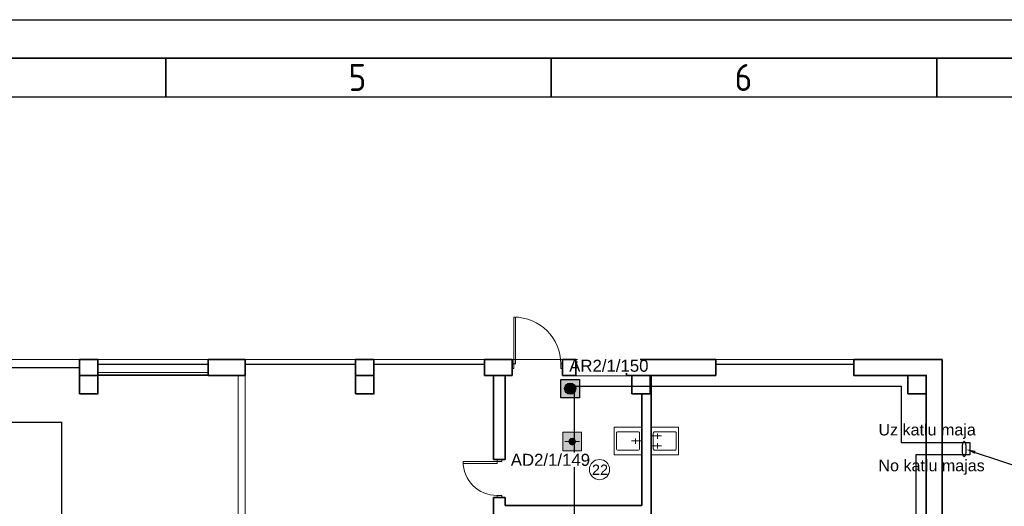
# Model space of a CAD drawing. Header units: millimetres. Extents: x -197461 to 862495, y -970068 to 63888.
# Tile 111 of 253: x -88625 to -71294, y -423505 to -414934. Entities that reach past the tile are written whole.
import ezdxf
from ezdxf import colors
from ezdxf.entities.mleader import LeaderData, LeaderLine
from ezdxf.math import Vec2, Vec3

# ---------------------------------------------------------------- set-up
doc = ezdxf.new("R2010")
doc.units = ezdxf.units.MM
doc.linetypes.add('HIDDEN', pattern=[9.525, 6.35, -3.175])
doc.layers.get('0').update_dxf_attribs({"linetype": 'CONTINUOUS'})
for name, color, linetype, lineweight, true_color in [('durvis_esosas', 7, 'CONTINUOUS', 0, 0x8f9fa3), ('esosaas sienas', 7, 'CONTINUOUS', 35, 0x63767e), ('Esosas_kolonnas', 7, 'CONTINUOUS', 35, 0x63767e), ('esosie_logi', 7, 'CONTINUOUS', 0, 0x63767e), ('proj_starpsienas', 7, 'CONTINUOUS', 20, 0x373fae)]:
    doc.layers.add(name, color=color, linetype=linetype, lineweight=lineweight, true_color=true_color)
for name, color, linetype, lineweight in [('GLM - Anotation', 7, 'CONTINUOUS', 20), ('santehnika', 252, 'CONTINUOUS', 0), ('telpu_numeracija', 7, 'CONTINUOUS', 18)]:
    doc.layers.add(name, color=color, linetype=linetype, lineweight=lineweight)
doc.layers.add('Rasējuma lapa', color=7, linetype='CONTINUOUS')
doc.layers.add('UAS', color=240, linetype='CONTINUOUS')
doc.styles.add('ARIAL', font='arialbd.ttf')
doc.styles.add('ISO', font='iso')
doc.styles.add('LAT', font='arial.ttf', dxfattribs={"height": 2})

# ---------------------------------------------------------------- blocks, each defined once
blk = doc.blocks.new('A3_L')
at = {"layer": 'Rasējuma lapa'}
blk.add_line((-420, 297), (0, 297), dxfattribs=at)
at = {"layer": 'Rasējuma lapa', "lineweight": 35}
for p, q in [((-405, 292), (-5, 292)), ((-205, 287), (-205, 292)), ((-155, 287), (-155, 292)), ((-105, 287), (-105, 292))]:
    blk.add_line(p, q, dxfattribs=at)
at = {"layer": 'Rasējuma lapa', "lineweight": 30}
blk.add_line((-400, 287), (-10, 287), dxfattribs=at)
at = {"layer": 'Rasējuma lapa', "style": 'ISO'}
for s, p in [('5', (-181.3, 287.75)), ('6', (-131.21, 287.75))]:
    blk.add_text(s, height=3.5, dxfattribs=at).set_placement(p)
blk = doc.blocks.new('*U1296')
at = {"layer": 'Rasējuma lapa'}
blk.add_blockref('A3_L', (0, 0), dxfattribs=at)
blk = doc.blocks.new('AP')
blk.add_hatch(color=256).paths.add_polyline_path([(150, 0, 1), (-150, 0, 1)])
for p, q in [((-250, 250), (250, 250)), ((-250, -250), (-250, 250)), ((250, 250), (250, -250)), ((250, -250), (-250, -250))]:
    blk.add_line(p, q)
blk.add_circle((0, 0), 150)
blk = doc.blocks.new('AD-proj')
at = {"lineweight": 5}
blk.add_lwpolyline([(-250, -250), (250, -250), (250, 250), (-250, 250)], close=True, dxfattribs=at)
at = {"const_width": 30}
blk.add_lwpolyline([(-200, 0), (200, 0)], dxfattribs=at)
at = {"const_width": 100}
blk.add_lwpolyline([(-50, 0, 1), (50, 0, 1)], format="xyb", close=True, dxfattribs=at)

msp = doc.modelspace()

# ---------------------------------------------------------------- hatches: boundary and pattern name
at = {"layer": 'UAS', "lineweight": 50, "true_color": 0xffffff}
h = msp.add_hatch(color=7, dxfattribs=at)
h.dxf.hatch_style = 1
h.paths.add_polyline_path([(-78771.92144, -421595.90331), (-78771.92144, -421268.54862), (-79099.27614, -421268.54862), (-79099.27614, -421595.90331)])
h.paths.add_polyline_path([(-79033.8052, -421432.22597, -1), (-78837.39238, -421432.22597, -1)], flags=16)
h = msp.add_hatch(color=7, dxfattribs=at)
h.dxf.hatch_style = 1
h.paths.add_polyline_path([(-78932.99652, -422363.65101), (-78867.52558, -422363.65101, 1)], flags=16)
h.paths.add_polyline_path([(-78736.58371, -422527.32836), (-78736.58371, -422199.97366), (-79063.9384, -422199.97366), (-79063.9384, -422527.32836)])

# ---------------------------------------------------------------- linework, layer by layer
at = {"layer": 'durvis_esosas', "color": 251, "linetype": 'HIDDEN', "lineweight": 30, "true_color": 0x636466}
for p, q in [((-89192.9296, -421058.19657), (-87572.9296, -421058.19657)), ((-87248.9296, -421001.49657), (-85304.9296, -421001.49657)), ((-84656.9296, -421001.49657), (-82712.9296, -421001.49657)), ((-82388.9296, -421001.49657), (-80444.9296, -421001.49657)), ((-76372.43536, -421001.49657), (-73942.43536, -421001.49657))]:
    msp.add_line(p, q, dxfattribs=at)
at = {"layer": 'durvis_esosas', "color": 251, "true_color": 0x636466}
for points in [[(-79926.5296, -420171.24657), (-79896.94271, -420171.24657), (-79896.94271, -420997.44657), (-79926.5296, -420997.44657)], [(-79958.9296, -421078.44657), (-79926.5296, -421078.44657), (-79926.5296, -420997.44657), (-79958.9296, -420997.44657)], [(-79100.3296, -421078.44657), (-79067.9296, -421078.44657), (-79067.9296, -420997.44657), (-79100.3296, -420997.44657)], [(-80141.1796, -422714.64657), (-80141.1796, -422682.24657), (-80222.1796, -422682.24657), (-80222.1796, -422714.64657)], [(-80821.5796, -422714.64657), (-80821.5796, -422750.03482), (-80222.1796, -422750.03482), (-80222.1796, -422714.64657)], [(-80141.1796, -423346.44657), (-80141.1796, -423314.04657), (-80222.1796, -423314.04657), (-80222.1796, -423346.44657)]]:
    msp.add_lwpolyline(points, close=True, dxfattribs=at)
for centre, radius, start, end in [((-79926.5296, -420997.44657), 826.2, 0, 90), ((-80222.1796, -422714.64657), 599.4, 180, 270)]:
    msp.add_arc(centre, radius, start, end, dxfattribs=at)
at = {"layer": 'esosaas sienas', "color": 251, "lineweight": 5, "true_color": 0x636466}
for p, q in [((-92753.87482, -420916.44657), (-73942.43536, -420916.44657)), ((-87572.9296, -420916.44657), (-87248.9296, -420916.44657)), ((-85304.9296, -420916.44657), (-84656.9296, -420916.44657)), ((-82712.9296, -420916.44657), (-82388.9296, -420916.44657)), ((-80444.9296, -420916.44657), (-79958.9296, -420916.44657)), ((-80444.9296, -420916.44657), (-79958.9296, -420916.44657)), ((-79067.9296, -420916.44657), (-78833.0296, -420916.44657)), ((-79067.9296, -420916.44657), (-78833.0296, -420916.44657)), ((-79067.9296, -420916.44657), (-78833.0296, -420916.44657)), ((-77942.0296, -420916.44657), (-76372.43536, -420916.44657)), ((-77942.0296, -420916.44657), (-76372.43536, -420916.44657)), ((-77942.0296, -420916.44657), (-76372.43536, -420916.44657)), ((-73942.43536, -420916.44657), (-72385.4296, -420916.44657)), ((-73942.43536, -420916.44657), (-72385.4296, -420916.44657)), ((-73942.43536, -420916.44657), (-72385.4296, -420916.44657))]:
    msp.add_line(p, q, dxfattribs=at)
at = {"layer": 'esosaas sienas', "color": 251, "true_color": 0x636466}
for p, q in [((-87572.9296, -420916.44657), (-87248.9296, -420916.44657)), ((-87572.9296, -421199.94657), (-87572.9296, -420916.44657)), ((-87248.9296, -421199.94657), (-87248.9296, -420916.44657)), ((-85304.9296, -420916.44657), (-84656.9296, -420916.44657)), ((-85304.9296, -421199.94657), (-85304.9296, -420916.44657)), ((-84656.9296, -421199.94657), (-84656.9296, -420916.44657)), ((-82712.9296, -420916.44657), (-82388.9296, -420916.44657)), ((-82712.9296, -421199.94657), (-82712.9296, -420916.44657)), ((-82388.9296, -421199.94657), (-82388.9296, -420916.44657)), ((-80444.9296, -420916.44657), (-79958.9296, -420916.44657)), ((-80444.9296, -421199.94657), (-80444.9296, -420916.44657)), ((-79958.9296, -421199.94657), (-79958.9296, -420916.44657)), ((-79067.9296, -420916.44657), (-78833.0296, -420916.44657)), ((-79067.9296, -421199.94657), (-79067.9296, -420916.44657)), ((-78833.0296, -421199.94657), (-78833.0296, -420916.44657)), ((-77942.0296, -420916.44657), (-76372.43536, -420916.44657)), ((-77942.0296, -421199.94657), (-77942.0296, -420916.44657)), ((-76372.43536, -421199.94657), (-76372.43536, -420916.44657)), ((-73942.43536, -420916.44657), (-72385.4296, -420916.44657)), ((-73942.43536, -421199.94657), (-73942.43536, -420916.44657)), ((-72385.4296, -420916.44657), (-72385.4296, -434292.77333)), ((-87572.9296, -421199.94657), (-87248.9296, -421199.94657)), ((-85304.9296, -421199.94657), (-84656.9296, -421199.94657)), ((-82712.9296, -421199.94657), (-82388.9296, -421199.94657)), ((-80444.9296, -421199.94657), (-79958.9296, -421199.94657)), ((-80282.9296, -421199.94657), (-80282.9296, -422682.24657)), ((-80080.4296, -421199.94657), (-80080.4296, -422682.24657)), ((-79067.9296, -421199.94657), (-78833.0296, -421199.94657)), ((-77942.0296, -421199.94657), (-76372.43536, -421199.94657)), ((-77512.7296, -421199.94657), (-77512.7296, -428611.44657)), ((-73942.43536, -421199.94657), (-72668.9296, -421199.94657)), ((-72668.9296, -421199.94657), (-72668.9296, -433673.94657)), ((-77674.7296, -421523.94657), (-77674.7296, -423492.24657)), ((-80282.9296, -422682.24657), (-80080.4296, -422682.24657)), ((-80282.9296, -423346.44657), (-80080.4296, -423346.44657)), ((-80282.9296, -423346.44657), (-80282.9296, -427744.74657)), ((-80080.4296, -423346.44657), (-80080.4296, -423492.24657)), ((-80080.4296, -423492.24657), (-77674.7296, -423492.24657))]:
    msp.add_line(p, q, dxfattribs=at)
at = {"layer": 'Esosas_kolonnas', "color": 251, "true_color": 0x636466}
for points in [[(-87572.9296, -421523.94657), (-87248.9296, -421523.94657), (-87248.9296, -421199.94657), (-87572.9296, -421199.94657)], [(-82712.9296, -421523.94657), (-82388.9296, -421523.94657), (-82388.9296, -421199.94657), (-82712.9296, -421199.94657)], [(-77852.9296, -421523.94657), (-77528.9296, -421523.94657), (-77528.9296, -421199.94657), (-77852.9296, -421199.94657)], [(-72992.9296, -421523.94657), (-72668.9296, -421523.94657), (-72668.9296, -421199.94657), (-72992.9296, -421199.94657)]]:
    msp.add_lwpolyline(points, close=True, dxfattribs=at)
at = {"layer": 'esosie_logi', "color": 251, "linetype": 'Continuous', "lineweight": 0, "true_color": 0x636466}
for p, q in [((-78833.0296, -420916.44657), (-77942.0296, -420916.44657)), ((-78784.4296, -420965.04657), (-77990.6296, -420965.04657)), ((-78784.4296, -420989.34657), (-77990.6296, -420989.34657)), ((-78784.4296, -421013.64657), (-77990.6296, -421013.64657)), ((-78833.0296, -421203.99657), (-77942.0296, -421203.99657))]:
    msp.add_line(p, q, dxfattribs=at)
at = {"layer": 'esosie_logi', "color": 251, "linetype": 'Continuous', "lineweight": 30, "true_color": 0x636466}
for points in [[(-78784.4296, -421013.64657), (-78784.4296, -420965.04657), (-78833.0296, -420965.04657), (-78833.0296, -421013.64657)], [(-77990.6296, -421013.64657), (-77990.6296, -420965.04657), (-77942.0296, -420965.04657), (-77942.0296, -421013.64657)]]:
    msp.add_lwpolyline(points, close=True, dxfattribs=at)
at = {"layer": 'proj_starpsienas', "color": 251, "true_color": 0x636466}
for p, q in [((-87248.9296, -421149.32157), (-85304.9296, -421149.32157)), ((-87248.9296, -421189.82157), (-85304.9296, -421189.82157)), ((-87248.9296, -421199.94657), (-85304.9296, -421199.94657)), ((-84778.4296, -428554.74657), (-84778.4296, -421199.94657)), ((-84656.9296, -428554.74657), (-84656.9296, -421199.94657))]:
    msp.add_line(p, q, dxfattribs=at)
at = {"layer": 'santehnika', "color": 251, "true_color": 0x636466}
for p, q in [((-77787.88219, -422403.11586), (-77787.88219, -422307.42006)), ((-77512.7296, -422264.86586), (-77328.90678, -422264.86586)), ((-77399.57701, -422315.17993), (-77399.57701, -422219.48412)), ((-77674.7296, -422352.80179), (-77858.55243, -422352.80179)), ((-77512.7296, -422440.73773), (-77328.90678, -422440.73773)), ((-77399.57701, -422390.42366), (-77399.57701, -422486.11946))]:
    msp.add_line(p, q, dxfattribs=at)
for points in [[(-78160.7296, -422595.80179), (-78160.7296, -422109.80179), (-77674.7296, -422109.80179), (-77674.7296, -422595.80179)], [(-77026.7296, -422595.80179), (-77026.7296, -422109.80179), (-77512.7296, -422109.80179), (-77512.7296, -422595.80179)]]:
    msp.add_lwpolyline(points, close=True, dxfattribs=at)
for points in [[(-78120.2296, -422490.50179), (-78120.2296, -422215.10179, -0.4142135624), (-78095.9296, -422190.80179), (-77739.5296, -422190.80179, -0.4142135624), (-77715.2296, -422215.10179), (-77715.2296, -422490.50179, -0.4142135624), (-77739.5296, -422514.80179), (-78095.9296, -422514.80179, -0.4142135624)], [(-77067.2296, -422490.50179), (-77067.2296, -422215.10179, 0.4142135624), (-77091.5296, -422190.80179), (-77447.9296, -422190.80179, 0.4142135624), (-77472.2296, -422215.10179), (-77472.2296, -422490.50179, 0.4142135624), (-77447.9296, -422514.80179), (-77091.5296, -422514.80179, 0.4142135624)]]:
    msp.add_lwpolyline(points, format="xyb", close=True, dxfattribs=at)
at = {"layer": 'telpu_numeracija', "color": 251, "true_color": 0x636466}
msp.add_circle((-78418.55523, -422858.06665), 177.46159, dxfattribs=at)
at = {"layer": 'UAS', "color": 1}
msp.add_lwpolyline([(-92400, -428360), (-92520, -428140), (-92520, -424410), (-93500, -424410), (-93500, -424300), (-92020, -424300), (-92020, -422020), (-91280, -422020), (-87890, -422020), (-87890, -424950), (-78910, -424950), (-78910, -426160), (-78860, -426160), (-78860, -421390), (-73110, -421390), (-73110, -422380), (-71900, -422380), (-71900, -422600), (-72850, -422600), (-72850, -428130), (-72750, -428420)], dxfattribs=at)
at = {"layer": 'UAS', "color": 7}
msp.add_ellipse((-72000.58947, -422495.47931), major_axis=(0, 139.18864), ratio=0.2257119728, dxfattribs=at)

# ---------------------------------------------------------------- block references
at = {"layer": 'Rasējuma lapa', "xscale": 135.6730224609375, "yscale": 135.6730224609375, "zscale": 135.6730224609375}
msp.add_blockref('*U1296', (-58237.88142, -455228.76502), dxfattribs=at)
at = {"layer": 'UAS', "color": 97, "xscale": 0.6547093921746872, "yscale": 0.6547093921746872, "zscale": 0.6547093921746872}
msp.add_blockref('AP', (-78935.59879, -421432.22597), dxfattribs=at)
at = {"layer": 'UAS', "xscale": 0.6547093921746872, "yscale": 0.6547093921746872, "zscale": 0.6547093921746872}
msp.add_blockref('AD-proj', (-78900.26105, -422363.65101), dxfattribs=at)

# ---------------------------------------------------------------- texts
at = {"layer": 'GLM - Anotation', "color": 18, "true_color": 0x000000, "char_height": 202.5, "attachment_point": 1}
for s, insert in [('{\\fArial|b0|i0|c186|p34;Uz katlu maja}', (-73509.09588, -422053.72644)), ('{\\fArial|b0|i0|c186|p34;No katlu majas}', (-73509.09588, -422684.75444))]:
    msp.add_mtext_dynamic_manual_height_columns(s, width=2764.4082526, gutter_width=1250, heights=[0], dxfattribs=dict(at, insert=insert))
at = {"layer": 'telpu_numeracija', "color": 251, "true_color": 0x636466, "insert": (-78551.61966, -422951.40627), "char_height": 182.1771, "attachment_point": 7, "style": 'LAT'}
msp.add_mtext('22', dxfattribs=at)

# ---------------------------------------------------------------- leaders
at = {"layer": 'UAS', "color": 18, "true_color": 0x000000}
ml = msp.add_multileader_mtext('Standard', dxfattribs=at)
ml.set_content('\\A1;{\\fArial|b0|i0|c186|p34;\\C256;\\c0;2 kab.\\fArial Narrow|b0|i0|c186|p34; JE-E FE180/E30 1x2x1.0+0,8, L=80m\\Puz katlu maja: AD 2/16/151, ASS2/16/152; AR2/16/153}', color=(41, 19, 236))
ml.set_leader_properties()
ml.build(insert=Vec2(0, 0))
ml.multileader.update_dxf_attribs({"text_right_attachment_type": 6, "dogleg_length": 0.36, "arrow_head_size": 166.99834})
ctx = ml.context
ctx.base_point, ctx.char_height, ctx.arrow_head_size, ctx.landing_gap_size, ctx.plane_origin = Vec3(-70938.07622, -422839.81168), 208.74792195, 166.99834, 83.49917, Vec3(-66933.72324, -444748.78842)
ctx.right_attachment = 6
notes = []
notes.append((ctx, [(0, (1, 1, 0), (-70953.10607, -422839.81168), (1, 0), 15.02985, [(0, [(-71964.75919, -422501.28995)], 0, [])])]))
ctx.mtext.insert, ctx.mtext.width, ctx.mtext.defined_height, ctx.mtext.flow_direction = Vec3(-70854.57705, -422704.75206), 6071.4746193, 1058.40607, 5
for ctx, leaders in notes:
    for number, flags, end, landing, length, lines in leaders:
        leader = LeaderData()
        leader.index, (leader.has_last_leader_line, leader.has_dogleg_vector, leader.attachment_direction) = number, flags
        leader.last_leader_point, leader.dogleg_vector, leader.dogleg_length = Vec3(end), Vec3(landing), length
        for number, points, colour, breaks in lines:
            line = LeaderLine()
            line.index, line.vertices, line.color, line.breaks = number, Vec3.list(points), colors.encode_raw_color(colour), breaks
            leader.lines.append(line)
        ctx.leaders.append(leader)

# ---------------------------------------------------------------- next in the draw order: texts
at = {"layer": 'UAS', "color": 251, "linetype": 'Continuous', "lineweight": 20, "true_color": 0x636466, "char_height": 211.4384766, "width": 1051.7117129, "attachment_point": 5, "style": 'ARIAL', "bg_fill": 3, "box_fill_scale": 1.1, "bg_fill_color": 256, "bg_fill_transparency": 0}
for s, insert in [('\\A1;{\\fArial|b0|i0|c186|p34;\\C1;AR2/1/150}', (-78254.69253, -421030.32661)), ('\\A1;{\\fArial|b0|i0|c186|p34;\\C1;AD2/1/149}', (-79283.29041, -422687.33137))]:
    msp.add_mtext(s, dxfattribs=dict(at, insert=insert))

doc.saveas('drawing.dxf')
